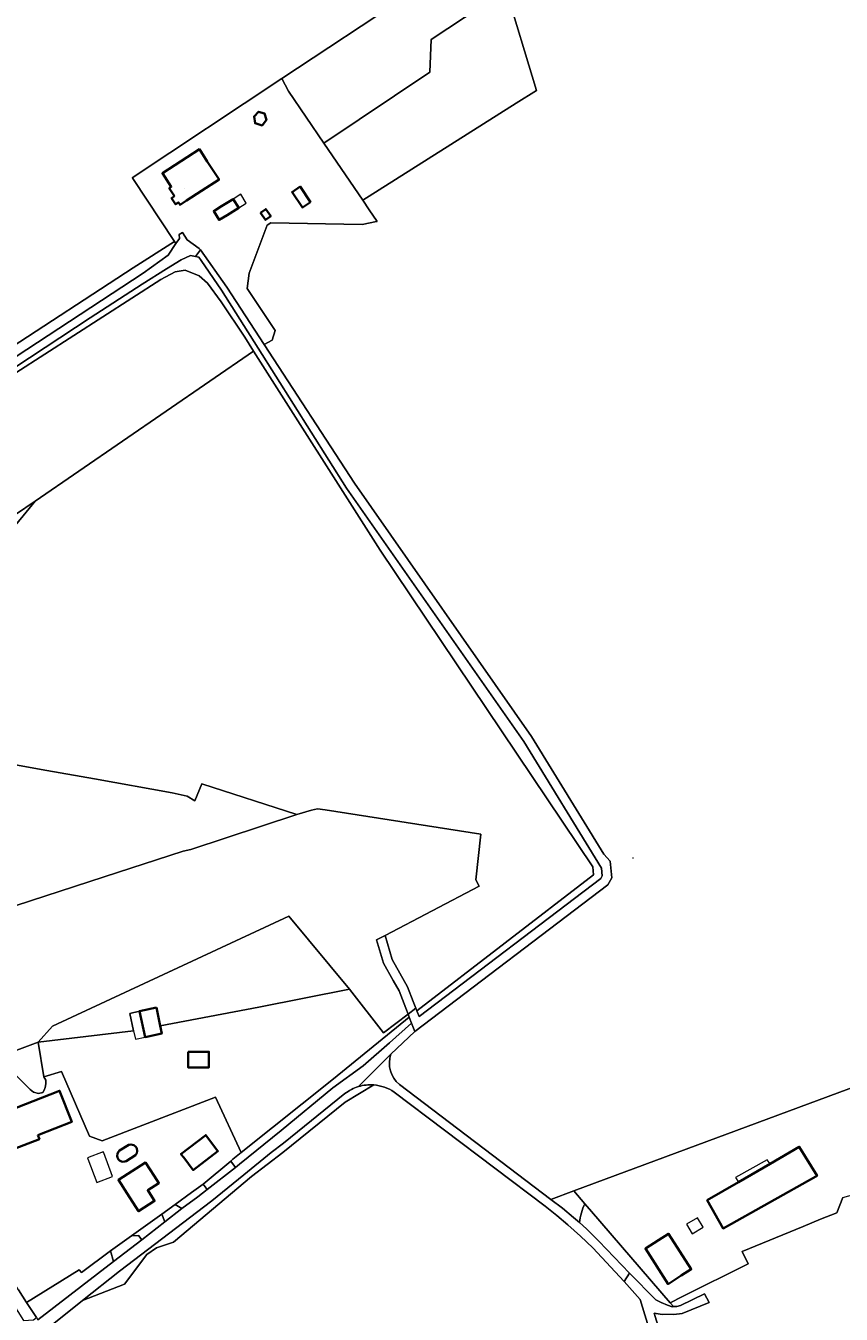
# Model space of a CAD drawing. Header units: metres. Extents: x 200176 to 205485, y 394066 to 399855.
# Tile 148 of 230: x 203726 to 203987, y 397198 to 397611. Entities that reach past the tile are written whole.
import ezdxf
from ezdxf.enums import TextEntityAlignment as Align

# ---------------------------------------------------------------- set-up
doc = ezdxf.new("R2010")
doc.units = ezdxf.units.M
doc.layers.get('0').update_dxf_attribs({"lineweight": 25})
for name, color, linetype, lineweight in [('B-WE-GR-BOS_GEMENGD-GV', 40, 'Continuous', 13), ('B-WE-GR-BOS_NAALD-GV', 40, 'Continuous', 13), ('B-WE-GR-BOUWLAND-GV', 80, 'Continuous', 13), ('B-WE-GR-GRAS-GV', 60, 'Continuous', 13), ('B-WE-GR-HOUTWAL-GV', 40, 'Continuous', 13), ('B-WE-IE-MEUBILAIR_WEGMEUBILAIR-S', 7, 'Continuous', 25), ('B-WE-IE-TERREINAFSCHEIDING_KUNSTMATIG_HEKWERK-G', 20, 'IE-TERREINAFSCHEIDING-KUNSTMATIG', 18), ('B-WE-OG-BEBOUWING-GV', 7, 'Continuous', 35), ('B-WE-OG-BEBOUWING-T18', 10, 'Continuous', 18), ('B-WE-OG-BEBOUWING_BASSIN-GV', 7, 'Continuous', 35), ('B-WE-OG-BEBOUWING_LUIFEL-GV', 7, 'Continuous', 18), ('B-WE-OG-TERREIN_CULTUURSCHEIDING-GV', 7, 'Continuous', 18), ('B-WE-OG-TERREIN_ERF-GV', 7, 'Continuous', 18), ('B-WE-OG-TOPOGRAFIE-T18', 10, 'Continuous', 18), ('B-WE-OG-WEG-GV', 7, 'Continuous', 18), ('B-WE-VH-VERHARDING_BETONSTRAATSTEEN-GV', 252, 'Continuous', 18), ('B-WE-VH-VERHARDING_FUNDERING_ZAND-GV', 7, 'Continuous', 18)]:
    doc.layers.add(name, color=color, linetype=linetype, lineweight=lineweight)
doc.styles.add('NLCS-ISO-M20-T18', font='NLCS-ISO.ttf', dxfattribs={"height": 0.036})
doc.linetypes.add('IE-TERREINAFSCHEIDING-KUNSTMATIG', pattern='A,4,[82,NLCS.shx,S=0.75,R=90,X=0,Y=0],4,-2', length=10)

# ---------------------------------------------------------------- blocks, each defined once
blk = doc.blocks.new('SIE-WEG_SLAGBOOM-SO')
at = {"linetype": 'ByBlock', "lineweight": 18}
h = blk.add_hatch(color=0, dxfattribs=at)
h.dxf.hatch_style = 1
h.paths.add_polyline_path([(0, 0.5), (-1, 0.5), (-2, -0.5), (-1, -0.5)])
h.paths.add_polyline_path([(2, 0.5), (1, 0.5), (0, -0.5), (1, -0.5)])
at = {"color": 0, "linetype": 'ByBlock', "lineweight": 18}
blk.add_lwpolyline([(-2, 0.5), (2, 0.5), (2, -0.5), (-2, -0.5)], close=True, dxfattribs=at)
for points in [[(-2, -0.5), (-1, 0.5)], [(-1, -0.5), (0, 0.5)], [(0, -0.5), (1, 0.5)], [(1, -0.5), (2, 0.5)]]:
    blk.add_lwpolyline(points, dxfattribs=at)

msp = doc.modelspace()

# ---------------------------------------------------------------- linework, layer by layer
at = {"layer": 'B-WE-GR-BOS_GEMENGD-GV', "flags": 128}
msp.add_lwpolyline([(203710.889, 397376.314), (203732.248, 397372.552), (203747.582, 397369.852), (203772.467, 397365.358), (203777.251, 397364.228), (203779.725, 397362.788), (203781.994, 397368.209), (203812.379, 397358.387), (203817.115, 397359.736), (203819.073, 397360.213), (203821.534, 397359.921), (203871.349, 397352.105), (203869.788, 397337.421), (203870.899, 397335.41), (203840.691, 397319.602), (203842.967, 397311.912), (203847.889, 397303.099), (203849.702, 397298.446), (203850.544, 397296.285), (203850.887, 397295.405), (203907.538, 397339.018), (203907.261, 397341.594), (203839.178, 397443.21), (203798.501, 397506.952), (203728.584, 397458.94), (203709.087, 397435.307)], dxfattribs=at)
at = {"layer": 'B-WE-GR-BOS_NAALD-GV', "flags": 128}
for points in [[(203868.913, 397657.829), (203889.27, 397590.586), (203882.696, 397586.578), (203833.546, 397555.383), (203835.593, 397552.372), (203838.135, 397548.59), (203837.96, 397548.528), (203833.403, 397547.597), (203804.067, 397548.189), (203802.909, 397547.43), (203797.096, 397532.031), (203796.503, 397527.072), (203805.477, 397513.674), (203804.498, 397510.516), (203802.001, 397509.08), (203830.877, 397464.706), (203887.665, 397383.462), (203910.84, 397345.669)], [(203910.84, 397345.669), (203912.83, 397343.417), (203913.424, 397338.066), (203912.114, 397335.818), (203850.227, 397288.835), (203842.583, 397281.527)], [(203845.283, 397271.759), (203893.783, 397234.956), (203901.235, 397237.721), (204025.352, 397283.771)], [(203837.09, 397271.676), (203827.935, 397266.15), (203807.88, 397250), (203797.889, 397242.289), (203772.889, 397221.252), (203767.474, 397219.409), (203764.36, 397217.239), (203757.171, 397207.767), (203743.767, 397202.487), (203731.374, 397192.595), (203730.129, 397190.463), (203732.827, 397185.608), (203741.586, 397171.652), (203741.497, 397169.584)], [(203933.506, 397166.759), (203922.469, 397202.875), (203917.299, 397208.651), (203907.26, 397219.457), (203903.352, 397223.189), (203899.327, 397226.794), (203895.734, 397229.824), (203892.058, 397232.753), (203843.587, 397269.384)]]:
    msp.add_lwpolyline(points, dxfattribs=at)
msp.add_lwpolyline([(203807.654, 397594.423), (203809.777, 397590.352), (203821.09, 397573.708), (203855, 397596.5), (203855.5, 397607), (203871.5, 397617.5), (203869.5, 397634.5), (203865.5, 397633.5), (203848.103, 397621.315)], close=True, dxfattribs=at)
at = {"layer": 'B-WE-GR-BOS_NAALD-GV'}
for points in [[(203842.583, 397281.527, 0.3128395), (203845.283, 397271.759)], [(203843.587, 397269.384, 0.1305143), (203837.09, 397271.676)]]:
    msp.add_lwpolyline(points, format="xyb", dxfattribs=at)
at = {"layer": 'B-WE-GR-BOUWLAND-GV', "flags": 128}
msp.add_lwpolyline([(203603.1, 397536.433), (203608.971, 397528.275), (203613.099, 397522.315), (203647.64, 397471.457), (203653.465, 397463.439), (203676.685, 397479.382), (203759.973, 397533.686), (203773.262, 397542.124), (203759.809, 397562.359), (203759.692, 397562.536), (203807.654, 397594.423), (203848.103, 397621.315), (203837.917, 397637.223), (203820.418, 397663.297)], dxfattribs=at)
msp.add_lwpolyline([(203637, 397445.29), (203653.125, 397422.836), (203660.146, 397412.498), (203690.605, 397433.184), (203728.584, 397458.94), (203798.501, 397506.952), (203795.729, 397511.471), (203788.14, 397522.834), (203783.785, 397528.815), (203781.064, 397531.126), (203776.656, 397533.006), (203773.395, 397532.403), (203768.856, 397529.975), (203722.391, 397500.028), (203664.744, 397463.329)], close=True, dxfattribs=at)
at = {"layer": 'B-WE-GR-GRAS-GV', "flags": 128}
for points in [[(203871.5, 397617.5), (203855.5, 397607), (203855, 397596.5), (203821.09, 397573.708), (203833.546, 397555.383), (203882.696, 397586.578), (203889.27, 397590.586), (203868.913, 397657.829)], [(203709.087, 397435.307), (203728.584, 397458.94), (203690.605, 397433.184)], [(203717.548, 397327.592), (203750.693, 397338.371), (203775.998, 397346.612), (203778.454, 397347.184), (203812.379, 397358.387), (203781.994, 397368.209), (203779.725, 397362.788), (203777.251, 397364.228), (203772.467, 397365.358), (203747.582, 397369.852), (203732.248, 397372.552), (203710.889, 397376.314)], [(203716.551, 397280.604), (203729.517, 397285.372), (203734.089, 397290.516), (203809.903, 397325.795), (203829.277, 397302.394), (203840.25, 397288.422), (203848.052, 397294.415), (203847.303, 397296.339), (203845.169, 397301.817), (203843.297, 397305.169), (203840.185, 397310.741), (203837.932, 397318.212), (203840.691, 397319.602), (203870.899, 397335.41), (203869.788, 397337.421), (203871.349, 397352.105), (203821.534, 397359.921), (203819.073, 397360.213), (203817.115, 397359.736), (203812.379, 397358.387), (203778.454, 397347.184), (203775.998, 397346.612), (203750.693, 397338.371), (203717.548, 397327.592)], [(203987.425, 397235.549), (203985.46, 397230.673), (203980.21, 397228.645), (203974.654, 397226.318), (203955.149, 397218.272), (203957.034, 397214.245), (203936.048, 397203.802), (203932.032, 397201.825), (203933.154, 397200.556), (203934.19, 397200.636), (203935.396, 397200.887), (203943.069, 397204.709), (203944.53, 397201.94), (203935.892, 397198.312), (203933.294, 397198.076), (203929.471, 397198.01), (203926.956, 397198.457), (203936.172, 397168.3), (203942.572, 397165.469), (203979.791, 397142.499), (203982.045, 397140.949), (203985.569, 397139.037), (203988.265, 397139.202)]]:
    msp.add_lwpolyline(points, dxfattribs=at)
for points in [[(203829.277, 397302.394), (203809.903, 397325.795), (203734.089, 397290.516), (203729.517, 397285.372), (203760.1, 397289.01), (203758.898, 397294.609), (203762.023, 397295.28), (203767.467, 397296.448), (203768.643, 397290.635), (203800.277, 397296.653)], [(203716.551, 397280.604), (203726.946, 397270.233), (203727.977, 397269.319), (203729.656, 397268.911), (203731.004, 397269.219), (203731.439, 397269.966), (203731.732, 397270.851), (203731.938, 397272.064), (203731.924, 397273.184), (203731.277, 397274.212), (203729.517, 397285.372)]]:
    msp.add_lwpolyline(points, close=True, dxfattribs=at)
at = {"layer": 'B-WE-GR-HOUTWAL-GV', "flags": 128}
for points in [[(203829.277, 397302.394), (203800.277, 397296.653), (203768.643, 397290.635), (203769.143, 397288.162), (203763.797, 397287.015), (203762.023, 397295.28), (203758.898, 397294.609), (203760.1, 397289.01), (203729.517, 397285.372), (203731.277, 397274.212), (203737.011, 397275.981), (203746.01, 397255.192), (203750.038, 397253.691), (203786.364, 397267.797), (203794.575, 397250), (203824.187, 397273.61), (203848.446, 397293.404), (203848.052, 397294.415), (203840.25, 397288.422)], [(203777.568, 397282.287), (203784.237, 397282.287), (203784.237, 397277.289), (203777.568, 397277.289)]]:
    msp.add_lwpolyline(points, close=True, dxfattribs=at)
at = {"layer": 'B-WE-IE-TERREINAFSCHEIDING_KUNSTMATIG_HEKWERK-G', "flags": 128}
for points in [[(203725.8, 397201.89), (203723.187, 397205.973), (203701.667, 397239.768)], [(203906.813, 397231.09), (203932.032, 397201.825)], [(203752.747, 397218.425), (203759.4, 397223.292)], [(203725.8, 397201.89), (203742.655, 397212.336), (203743.367, 397211.563), (203752.747, 397218.425)]]:
    msp.add_lwpolyline(points, dxfattribs=at)
at = {"layer": 'B-WE-OG-BEBOUWING-GV', "flags": 128}
for points in [[(203802.745, 397581.233), (203802.108, 397583.217), (203800.146, 397583.787), (203798.715, 397582.254), (203799.02, 397580.069), (203801.255, 397579.413)], [(203773.206, 397556.68), (203772.282, 397556.074), (203773.569, 397554.112), (203774.485, 397554.706), (203774.994, 397553.921), (203777.091, 397555.283), (203781.893, 397558.402), (203787.49, 397562.037), (203783.709, 397567.859), (203781.194, 397571.731), (203769.344, 397564.035), (203772.183, 397559.663), (203771.542, 397559.248)], [(203816.831, 397554.822), (203813.499, 397559.786), (203810.886, 397558.032), (203814.218, 397553.068)], [(203793.788, 397552.949), (203792.031, 397555.791), (203788.316, 397553.494), (203785.764, 397551.916), (203787.521, 397549.074), (203790.073, 397550.652)], [(203800.773, 397551.321), (203802.378, 397549.095), (203804.073, 397550.318), (203802.468, 397552.543)], [(203767.467, 397296.448), (203762.023, 397295.28), (203763.797, 397287.015), (203769.143, 397288.162), (203768.643, 397290.635)], [(203777.568, 397282.287), (203777.568, 397277.289), (203784.237, 397277.289), (203784.237, 397282.287)], [(203729.399, 397255.573), (203740.264, 397259.823), (203736.365, 397269.79), (203716.893, 397262.173), (203721.286, 397250.941), (203729.894, 397254.308)], [(203776.163, 397248.354), (203779.202, 397244.384), (203787.135, 397250.456), (203784.096, 397254.426), (203783.214, 397255.579), (203775.281, 397249.506)], [(203964.12, 397246.39), (203953.981, 397240.487), (203943.987, 397234.669), (203949.035, 397225.65), (203978.775, 397242.295), (203979.175, 397242.542), (203973.445, 397251.82)], [(203758.059, 397236.81), (203761.686, 397231.149), (203766.849, 397234.457), (203765.5, 397236.562), (203764.648, 397237.892), (203768.226, 397240.185), (203766.722, 397242.533), (203763.918, 397246.777), (203755.237, 397241.215)], [(203928.35, 397221.875), (203924.138, 397219.181), (203931.416, 397207.803), (203935.628, 397210.497), (203938.836, 397212.549), (203931.558, 397223.927)]]:
    msp.add_lwpolyline(points, close=True, dxfattribs=at)
at = {"layer": 'B-WE-OG-BEBOUWING_BASSIN-GV', "flags": 128}
msp.add_lwpolyline([(203755.592, 397250.6), (203755.129, 397250.086), (203754.912, 397249.613), (203754.826, 397248.927), (203754.919, 397248.415), (203755.24, 397247.803), (203755.609, 397247.436), (203756.224, 397247.118), (203756.736, 397247.028), (203757.254, 397247.074), (203757.742, 397247.252), (203760.687, 397249.143), (203761.088, 397249.746), (203761.254, 397250.452), (203761.101, 397251.343), (203760.709, 397251.953), (203760.129, 397252.388), (203759.252, 397252.605), (203758.536, 397252.49)], close=True, dxfattribs=at)
at = {"layer": 'B-WE-OG-BEBOUWING_LUIFEL-GV', "flags": 128}
for points in [[(203793.788, 397552.949), (203796.231, 397554.46), (203794.474, 397557.302), (203792.031, 397555.791)], [(203760.1, 397289.01), (203760.672, 397286.344), (203763.797, 397287.015), (203762.023, 397295.28), (203758.898, 397294.609)], [(203745.321, 397248.279), (203745.454, 397247.927), (203748.31, 397240.382), (203753.373, 397242.299), (203750.517, 397249.844), (203750.384, 397250.196)], [(203964.12, 397246.39), (203963.198, 397247.677), (203953.014, 397242.027), (203953.981, 397240.487)], [(203939.137, 397223.964), (203942.616, 397226.039), (203940.799, 397229.085), (203937.32, 397227.01)]]:
    msp.add_lwpolyline(points, close=True, dxfattribs=at)
at = {"layer": 'B-WE-OG-TERREIN_CULTUURSCHEIDING-GV', "flags": 128}
msp.add_lwpolyline([(203698.949, 397237.829), (203714.051, 397214.265), (203713.505, 397213.96), (203719.377, 397204.743), (203724.819, 397196.162), (203728.006, 397196.373), (203728.947, 397197.04), (203727.217, 397199.677), (203725.8, 397201.89), (203723.187, 397205.973), (203701.667, 397239.768), (203698.279, 397245.085), (203695.412, 397243.316)], close=True, dxfattribs=at)
at = {"layer": 'B-WE-OG-TERREIN_ERF-GV', "flags": 128}
for points in [[(203781.499, 397539.477), (203790.014, 397527.5), (203802.001, 397509.08), (203804.498, 397510.516), (203805.477, 397513.674), (203796.503, 397527.072), (203797.096, 397532.031), (203802.909, 397547.43), (203804.067, 397548.189), (203833.403, 397547.597), (203837.96, 397548.528), (203838.135, 397548.59), (203835.593, 397552.372), (203833.546, 397555.383), (203821.09, 397573.708), (203809.777, 397590.352), (203807.654, 397594.423), (203759.692, 397562.536), (203759.809, 397562.359), (203773.262, 397542.124), (203773.683, 397541.548), (203774.765, 397543.152), (203774.738, 397544.371), (203775.79, 397545.034), (203777.245, 397542.736), (203781.156, 397539.959)], [(203802.745, 397581.233), (203801.255, 397579.413), (203799.02, 397580.069), (203798.715, 397582.254), (203800.146, 397583.787), (203802.108, 397583.217)], [(203777.091, 397555.283), (203774.994, 397553.921), (203774.485, 397554.706), (203773.569, 397554.112), (203772.282, 397556.074), (203773.206, 397556.68), (203771.542, 397559.248), (203772.183, 397559.663), (203769.344, 397564.035), (203781.194, 397571.731), (203783.709, 397567.859), (203787.49, 397562.037), (203781.893, 397558.402)], [(203816.831, 397554.822), (203814.218, 397553.068), (203810.886, 397558.032), (203813.499, 397559.786)], [(203792.031, 397555.791), (203793.788, 397552.949), (203790.073, 397550.652), (203787.521, 397549.074), (203785.764, 397551.916), (203788.316, 397553.494)], [(203800.773, 397551.321), (203802.468, 397552.543), (203804.073, 397550.318), (203802.378, 397549.095)], [(203932.032, 397201.825), (203936.048, 397203.802), (203957.034, 397214.245), (203955.149, 397218.272), (203974.654, 397226.318), (203980.21, 397228.645), (203985.46, 397230.673), (203987.425, 397235.549), (204022.865, 397245.398), (204035.649, 397249.487), (204039.392, 397250.182), (204038.721, 397250.776), (204038.092, 397251.117), (204027.146, 397283.775), (204025.352, 397283.771), (203901.235, 397237.721), (203904.725, 397233.573), (203906.813, 397231.09)], [(203716.893, 397262.173), (203736.365, 397269.79), (203740.264, 397259.823), (203729.399, 397255.573), (203729.894, 397254.308), (203721.286, 397250.941)], [(203760.129, 397252.388), (203760.709, 397251.953), (203761.101, 397251.343), (203761.254, 397250.452), (203761.088, 397249.746), (203760.687, 397249.143), (203757.742, 397247.252), (203757.254, 397247.074), (203756.736, 397247.028), (203756.224, 397247.118), (203755.609, 397247.436), (203755.24, 397247.803), (203754.919, 397248.415), (203754.826, 397248.927), (203754.912, 397249.613), (203755.129, 397250.086), (203755.592, 397250.6), (203758.536, 397252.49), (203759.252, 397252.605)], [(203783.214, 397255.579), (203784.096, 397254.426), (203787.135, 397250.456), (203779.202, 397244.384), (203776.163, 397248.354), (203775.281, 397249.506)], [(203953.981, 397240.487), (203964.12, 397246.39), (203973.445, 397251.82), (203979.175, 397242.542), (203978.775, 397242.295), (203949.035, 397225.65), (203943.987, 397234.669)], [(203766.722, 397242.533), (203768.226, 397240.185), (203764.648, 397237.892), (203765.5, 397236.562), (203766.849, 397234.457), (203761.686, 397231.149), (203758.059, 397236.81), (203755.237, 397241.215), (203763.918, 397246.777)], [(203935.628, 397210.497), (203931.416, 397207.803), (203924.138, 397219.181), (203928.35, 397221.875), (203931.558, 397223.927), (203938.836, 397212.549)]]:
    msp.add_lwpolyline(points, close=True, dxfattribs=at)
msp.add_lwpolyline([(203723.187, 397205.973), (203725.8, 397201.89), (203742.655, 397212.336), (203743.367, 397211.563), (203752.747, 397218.425), (203759.4, 397223.292), (203760.131, 397223.824), (203769.121, 397230.255), (203773.445, 397233.37), (203778.705, 397237.183), (203782.383, 397239.856), (203791.26, 397247.192), (203791.86, 397247.836), (203794.575, 397250), (203786.364, 397267.797), (203750.038, 397253.691), (203746.01, 397255.192), (203737.011, 397275.981), (203731.277, 397274.212), (203731.924, 397273.184), (203731.938, 397272.064), (203731.732, 397270.851), (203731.439, 397269.966), (203731.004, 397269.219), (203729.656, 397268.911), (203727.977, 397269.319), (203726.946, 397270.233), (203716.551, 397280.604)], dxfattribs=at)
at = {"layer": 'B-WE-OG-WEG-GV', "flags": 128}
for points in [[(203589.317, 397421.075), (203590.092, 397419.888), (203605.85, 397430.955), (203614.31, 397436.811), (203618.397, 397438.895), (203638.668, 397452.052), (203656.023, 397462.493), (203712.11, 397498.512), (203746.362, 397521.031), (203763.196, 397532.038), (203771.145, 397537.784), (203773.683, 397541.548), (203773.262, 397542.124), (203759.973, 397533.686), (203676.685, 397479.382), (203653.465, 397463.439), (203625.685, 397445.307), (203595.737, 397425.126)], [(203842.13, 397285.154), (203849.193, 397291.488), (203848.446, 397293.404), (203824.187, 397273.61), (203794.575, 397250), (203791.86, 397247.836), (203791.26, 397247.192), (203792.788, 397245.237), (203794.048, 397246.218), (203807.422, 397257.072), (203823.95, 397270.694), (203833.654, 397277.782)], [(203725.8, 397201.89), (203727.217, 397199.677), (203728.947, 397197.04), (203729.425, 397196.311), (203753.68, 397215.023), (203752.747, 397218.425), (203743.367, 397211.563), (203742.655, 397212.336)]]:
    msp.add_lwpolyline(points, close=True, dxfattribs=at)
for points in [[(203722.391, 397500.028), (203768.856, 397529.975), (203773.395, 397532.403), (203776.656, 397533.006), (203781.064, 397531.126), (203783.785, 397528.815), (203788.14, 397522.834), (203795.729, 397511.471), (203798.501, 397506.952), (203839.178, 397443.21), (203907.261, 397341.594), (203907.538, 397339.018), (203850.887, 397295.405), (203851.579, 397293.628), (203909.823, 397337.846), (203910.333, 397338.72), (203910.057, 397341.207), (203885.155, 397381.817), (203828.39, 397463.028), (203799.989, 397507.974), (203788.263, 397526.531), (203781.767, 397536.114), (203781.041, 397537.184), (203779.946, 397537.401), (203778.361, 397537.715), (203775.315, 397536.287), (203770.621, 397533.352), (203762.897, 397528.523), (203746.192, 397517.699), (203722.018, 397501.774)], [(203743.767, 397202.487), (203757.171, 397207.767), (203764.36, 397217.239), (203767.474, 397219.409), (203772.889, 397221.252), (203797.889, 397242.289), (203807.88, 397250), (203827.935, 397266.15), (203837.09, 397271.676)], [(203827.811, 397268.898), (203808.146, 397253.043), (203804.236, 397250), (203795.475, 397242.813), (203785.187, 397234.447), (203755.602, 397211.934), (203743.767, 397202.487)], [(203902.984, 397227.532), (203905.27, 397225.471), (203909.202, 397221.54), (203918.994, 397211.307), (203927.527, 397202.77), (203929.244, 397201.839), (203931.192, 397201.028), (203932.729, 397200.523), (203933.154, 397200.556), (203932.032, 397201.825), (203906.813, 397231.09), (203904.725, 397233.573)]]:
    msp.add_lwpolyline(points, dxfattribs=at)
at = {"layer": 'B-WE-OG-WEG-GV'}
for points in [[(203832.173, 397271.15, 0.0923774), (203827.811, 397268.898)], [(203837.09, 397271.676, 0.0930604), (203832.173, 397271.15)], [(203904.725, 397233.573, 0.0737379), (203902.984, 397227.532)]]:
    msp.add_lwpolyline(points, format="xyb", dxfattribs=at)
at = {"layer": 'B-WE-VH-VERHARDING_BETONSTRAATSTEEN-GV', "flags": 128}
msp.add_lwpolyline([(203783.655, 397238.129), (203792.788, 397245.237), (203791.26, 397247.192), (203782.383, 397239.856)], close=True, dxfattribs=at)
at = {"layer": 'B-WE-VH-VERHARDING_FUNDERING_ZAND-GV', "flags": 128}
for points in [[(203722.018, 397501.774), (203746.192, 397517.699), (203762.897, 397528.523), (203770.621, 397533.352), (203775.315, 397536.287), (203778.361, 397537.715), (203779.946, 397537.401), (203781.499, 397539.477), (203781.156, 397539.959), (203777.245, 397542.736), (203775.79, 397545.034), (203774.738, 397544.371), (203774.765, 397543.152), (203773.683, 397541.548), (203771.145, 397537.784), (203763.196, 397532.038), (203746.362, 397521.031), (203712.11, 397498.512)], [(203849.193, 397291.488), (203842.13, 397285.154), (203833.654, 397277.782), (203823.95, 397270.694), (203807.422, 397257.072), (203794.048, 397246.218), (203792.788, 397245.237), (203783.655, 397238.129), (203780.678, 397235.812), (203775.53, 397232.01), (203770.082, 397227.739), (203762.735, 397221.966), (203753.68, 397215.023), (203729.425, 397196.311)], [(203832.173, 397271.15), (203842.583, 397281.527), (203850.227, 397288.835), (203849.193, 397291.488)], [(203842.583, 397281.527), (203832.173, 397271.15)], [(203731.374, 397192.595), (203743.767, 397202.487), (203755.602, 397211.934), (203785.187, 397234.447), (203795.475, 397242.813), (203804.236, 397250), (203808.146, 397253.043), (203827.811, 397268.898)], [(203843.587, 397269.384), (203892.058, 397232.753), (203895.734, 397229.824), (203899.327, 397226.794), (203903.352, 397223.189), (203907.26, 397219.457)], [(203907.26, 397219.457), (203917.299, 397208.651), (203918.994, 397211.307), (203909.202, 397221.54), (203905.27, 397225.471), (203902.984, 397227.532), (203901.141, 397229.194), (203897.525, 397232.155), (203893.783, 397234.956), (203845.283, 397271.759)], [(203904.725, 397233.573), (203901.235, 397237.721), (203893.783, 397234.956)], [(203893.783, 397234.956), (203897.525, 397232.155), (203901.141, 397229.194), (203902.984, 397227.532)], [(203933.294, 397198.076), (203935.892, 397198.312), (203944.53, 397201.94), (203943.069, 397204.709), (203935.396, 397200.887), (203934.19, 397200.636), (203933.154, 397200.556), (203932.729, 397200.523), (203931.192, 397201.028), (203929.244, 397201.839), (203927.527, 397202.77), (203918.994, 397211.307), (203917.299, 397208.651), (203922.469, 397202.875), (203933.506, 397166.759)], [(203936.172, 397168.3), (203926.956, 397198.457), (203929.471, 397198.01)]]:
    msp.add_lwpolyline(points, dxfattribs=at)
for points in [[(203848.052, 397294.415), (203848.446, 397293.404), (203849.193, 397291.488), (203850.227, 397288.835), (203912.114, 397335.818), (203913.424, 397338.066), (203912.83, 397343.417), (203910.84, 397345.669), (203887.665, 397383.462), (203830.877, 397464.706), (203802.001, 397509.08), (203790.014, 397527.5), (203781.499, 397539.477), (203779.946, 397537.401), (203781.041, 397537.184), (203781.767, 397536.114), (203788.263, 397526.531), (203799.989, 397507.974), (203828.39, 397463.028), (203885.155, 397381.817), (203910.057, 397341.207), (203910.333, 397338.72), (203909.823, 397337.846), (203851.579, 397293.628), (203850.887, 397295.405), (203850.544, 397296.285)], [(203850.544, 397296.285), (203849.702, 397298.446), (203847.889, 397303.099), (203842.967, 397311.912), (203840.691, 397319.602), (203837.932, 397318.212), (203840.185, 397310.741), (203843.297, 397305.169), (203845.169, 397301.817), (203847.303, 397296.339), (203848.052, 397294.415)], [(203783.655, 397238.129), (203782.383, 397239.856), (203778.705, 397237.183), (203773.445, 397233.37), (203775.53, 397232.01), (203780.678, 397235.812)], [(203773.445, 397233.37), (203769.121, 397230.255), (203770.082, 397227.739), (203775.53, 397232.01)], [(203769.121, 397230.255), (203760.131, 397223.824), (203759.4, 397223.292), (203761.71, 397223.393), (203762.735, 397221.966), (203770.082, 397227.739)], [(203752.747, 397218.425), (203753.68, 397215.023), (203762.735, 397221.966), (203761.71, 397223.393), (203759.4, 397223.292)]]:
    msp.add_lwpolyline(points, close=True, dxfattribs=at)
at = {"layer": 'B-WE-VH-VERHARDING_FUNDERING_ZAND-GV'}
for points in [[(203845.283, 397271.759, -0.3128395), (203842.583, 397281.527)], [(203827.811, 397268.898, -0.0923774), (203832.173, 397271.15)], [(203832.173, 397271.15, -0.0930604), (203837.09, 397271.676)], [(203837.09, 397271.676, -0.1305143), (203843.587, 397269.384)], [(203902.984, 397227.532, -0.0737379), (203904.725, 397233.573)]]:
    msp.add_lwpolyline(points, format="xyb", dxfattribs=at)

# ---------------------------------------------------------------- block references
at = {"layer": 'B-WE-IE-MEUBILAIR_WEGMEUBILAIR-S', "xscale": 0.02, "yscale": 0.02, "zscale": 0.02}
msp.add_blockref('SIE-WEG_SLAGBOOM-SO', (203920.141, 397344.455), dxfattribs=at)

# ---------------------------------------------------------------- texts
at = {"layer": 'B-WE-OG-BEBOUWING-T18', "style": 'NLCS-ISO-M20-T18'}
for s, rotation, p in [('43', 33, (203776.433, 397559.056)), ('55', 32.6, (203761.814, 397235.982)), ('57', 32.6, (203930.957, 397215.943))]:
    msp.add_text(s, height=0.036, rotation=rotation, dxfattribs=at).set_placement(p, align=Align.MIDDLE)
at = {"layer": 'B-WE-OG-TOPOGRAFIE-T18', "style": 'NLCS-ISO-M20-T18'}
msp.add_text('Bosserheide', height=0.036, rotation=38.2, dxfattribs=at).set_placement((203786.861, 397237.807), align=Align.MIDDLE)

doc.saveas('drawing.dxf')
